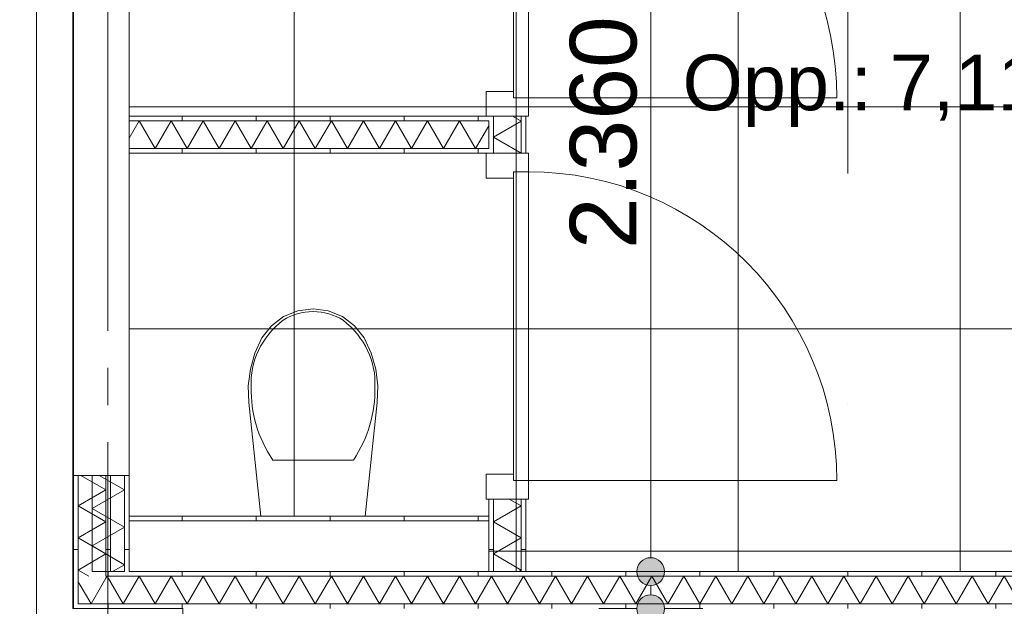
# Model space of a CAD drawing. Header units: millimetres. Extents: x -54205 to 167969, y -3415 to 61516.
# Tile 77 of 239: x 30161 to 32823, y 15447 to 17032. Entities that reach past the tile are written whole.
import ezdxf
from ezdxf.enums import TextEntityAlignment as Align

# ---------------------------------------------------------------- set-up
doc = ezdxf.new("R2010")
doc.units = ezdxf.units.MM
doc.header["$MEASUREMENT"] = 0
doc.linetypes.add('streep-punt', pattern=[2500, 1250, -625, 0, -625])
doc.linetypes.add('streep-streepje', pattern=[1300, 1000, -100, 100, -100])
for name, color, linetype in [('22 C Binnenwanden', 7, 'Continuous'), ('Maatvoering 1_ 100', 7, 'Continuous'), ('Maatvoering 1_ 100 2D arcering', 7, 'Continuous'), ('New_22 NC Binnenwanden', 7, 'Continuous'), ('New_22 NC Binnenwanden Deuren', 7, 'Continuous'), ('New_22 NC Binnenwanden Doorsnede-arcering', 7, 'Continuous'), ('New_22 NC Binnenwanden Laagscheidingslijnen', 7, 'Continuous'), ('New_28 Draagconstructies', 7, 'Continuous'), ('New_65 WBDBO', 7, 'Continuous'), ('New_74 Sanitair', 7, 'Continuous'), ('New_Maatvoering 1_ 100', 7, 'Continuous'), ('New_Maatvoering 1_ 100 2D arcering', 7, 'Continuous'), ('New_Ruimtefuncties', 7, 'Continuous'), ('New_Ruimtefuncties Zone achtergrond', 7, 'Continuous'), ('New_Ruimtefuncties Zone omranding', 7, 'Continuous'), ('New_Ruimtefuncties Zone tekst', 7, 'Continuous'), ('Stramien', 7, 'Continuous')]:
    doc.layers.add(name, color=color, linetype=linetype)
doc.styles.add('GENERATED_STYLE_1', font='arial.ttf')
doc.styles.add('GENERATED_STYLE_2', font='arial.ttf')
doc.linetypes.add('BRA - WBDBO  60', pattern='A,0,[1,DO.111 1e Verdieping1.Shx,S=27.777778,R=0,X=0,Y=-1.22125e-15],-3500,0', length=3500)
doc.dimstyles.new('GENERATED_STYLE__3', dxfattribs={"dimtxt": 179.999995, "dimasz": 142.5, "dimexe": 0.18, "dimexo": 0.0625, "dimgap": 0, "dimtad": 1, "dimtih": 1, "dimtoh": 1, "dimdec": 0, "dimzin": 0, "dimdsep": 46, "dimtxsty": 'GENERATED_STYLE_1', "dimblk": 'ARROWHEAD_11', "dimblk1": 'ARROWHEAD_11', "dimblk2": 'ARROWHEAD_11', "dimcen": 0.09, "dimse1": 1, "dimse2": 1, "dimclrd": 1, "dimclre": 1, "dimclrt": 2, "dimadec": 1, "dimazin": 0, "dimtfac": 1, "dimtdec": 4, "dimtmove": 0, "dimatfit": 3, "dimfxl": 1, "dimtolj": 1, "dimtzin": 0, "dimarcsym": 0})
doc.dimstyles.new('GENERATED_STYLE__4', dxfattribs={"dimtxt": 250, "dimasz": 142.5, "dimexe": 0.18, "dimexo": 0.0625, "dimgap": 0, "dimtad": 1, "dimdec": 0, "dimzin": 0, "dimdsep": 46, "dimtxsty": 'GENERATED_STYLE_2', "dimblk": 'ARROWHEAD_11', "dimblk1": 'ARROWHEAD_11', "dimblk2": 'ARROWHEAD_11', "dimcen": 0.09, "dimse1": 1, "dimse2": 1, "dimclrd": 1, "dimclre": 1, "dimclrt": 2, "dimadec": 1, "dimazin": 0, "dimtfac": 1, "dimtdec": 4, "dimtmove": 0, "dimatfit": 3, "dimfxl": 1, "dimtolj": 1, "dimtzin": 0, "dimarcsym": 0})
doc.dimstyles.new('GENERATED_STYLE__7', dxfattribs={"dimtxt": 179.999995, "dimasz": 142.5, "dimexe": 0.18, "dimexo": 0.0625, "dimgap": 0, "dimtad": 1, "dimdec": 0, "dimzin": 0, "dimdsep": 46, "dimtxsty": 'GENERATED_STYLE_1', "dimblk": 'ARROWHEAD_11', "dimblk1": 'ARROWHEAD_11', "dimblk2": 'ARROWHEAD_11', "dimcen": 0.09, "dimse1": 1, "dimse2": 1, "dimclrd": 1, "dimclre": 1, "dimclrt": 2, "dimadec": 1, "dimazin": 0, "dimtfac": 1, "dimtdec": 4, "dimtmove": 0, "dimatfit": 3, "dimfxl": 1, "dimtolj": 1, "dimtzin": 0, "dimarcsym": 0})
pattern_1 = [(270, (0, 0), (200, 0), [])]
pattern_2 = [(1e-14, (0, 0), (0, 200), [])]
pattern_3 = [(180, (0, 0), (0, 200), [])]

# ---------------------------------------------------------------- blocks, each defined once
blk = doc.blocks.new('toiletten_1.25_11_1', base_point=(32577.9, 17024.4))
at = {"layer": 'New_Ruimtefuncties Zone achtergrond', "linetype": 'Continuous', "lineweight": 0, "true_color": 0xbbc1c4}
h = blk.add_hatch(dxfattribs=at)
h.set_pattern_fill('950_Raster_600_0001', color=9, style=0, pattern_type=2)
h.set_pattern_definition([(0, (32103.1, 16795.9), (0, 600), []), (90, (32103.1, 16795.9), (-600, 0), [])])
h.paths.add_polyline_path([(30457, 17750.9), (30457, 15690.9), (31429.2, 15690.9), (31429.2, 15540.9), (33383.1, 15540.9), (33383.1, 16990.9), (33749.2, 16990.9), (33749.2, 18050.9), (32669.2, 18050.9), (32669.2, 17900.9), (31429.2, 17900.9), (31429.2, 17750.9)])
at = {"layer": 'New_Ruimtefuncties Zone tekst', "color": 2, "lineweight": 0}
for tag, height, style, p in [('DUMMY_941', 180, 'GENERATED_STYLE_2', (33332.4, 17313.1)), ('perimeterCode', 150, 'GENERATED_STYLE_1', (31952.9, 16937.1)), ('ROOM_AREA', 150, 'GENERATED_STYLE_1', (32513.1, 16937.1)), ('DUMMY_942', 150, 'GENERATED_STYLE_1', (32898.3, 16937.1)), ('DUMMY_943', 100, 'GENERATED_STYLE_1', (33126.8, 16948.5))]:
    blk.add_attdef(tag, text='', height=height, dxfattribs=dict(at, style=style)).set_placement(p, align=Align.TOP_LEFT)
at = {"layer": 'New_Ruimtefuncties Zone tekst', "color": 2, "lineweight": 0, "style": 'GENERATED_STYLE_2'}
blk.add_attdef('ROOM_NUMBER', text='', height=180, dxfattribs=at).set_placement((32577.9, 17272), align=Align.TOP_CENTER)
blk = doc.blocks.new('Wall_207_1', base_point=(30457, 15800.9))
at = {"layer": '22 C Binnenwanden', "color": 1, "linetype": 'Continuous', "lineweight": 0, "flags": 128}
for points in [[(30307, 17900.9), (30307, 15800.9)], [(30457, 15800.9), (30457, 17900.9)], [(30457, 15800.9), (30307, 15800.9)]]:
    blk.add_lwpolyline(points, dxfattribs=at)
blk = doc.blocks.new('*X640')
at = {"layer": 'New_22 NC Binnenwanden Doorsnede-arcering', "color": 7, "linetype": 'Continuous', "lineweight": 0}
blk.add_line((30319.5, 15513.5), (30341.5, 15475.4), dxfattribs=at)
blk = doc.blocks.new('*X641')
at = {"layer": 'New_22 NC Binnenwanden Doorsnede-arcering', "color": 7, "linetype": 'Continuous', "lineweight": 0}
for p, q in [((30397.5, 15528.4), (30394.5, 15523.2)), ((30397.5, 15528.4), (30440.8, 15453.4)), ((30484.1, 15528.4), (30440.8, 15453.4)), ((30484.1, 15528.4), (30527.4, 15453.4)), ((30570.7, 15528.4), (30527.4, 15453.4)), ((30570.7, 15528.4), (30614, 15453.4)), ((30657.3, 15528.4), (30614, 15453.4)), ((30657.3, 15528.4), (30700.6, 15453.4)), ((30743.9, 15528.4), (30700.6, 15453.4)), ((30743.9, 15528.4), (30787.2, 15453.4)), ((30830.5, 15528.4), (30787.2, 15453.4)), ((30830.5, 15528.4), (30873.8, 15453.4)), ((30917.1, 15528.4), (30873.8, 15453.4)), ((30917.1, 15528.4), (30960.4, 15453.4)), ((31003.7, 15528.4), (30960.4, 15453.4)), ((31003.7, 15528.4), (31047, 15453.4)), ((31090.3, 15528.4), (31047, 15453.4)), ((31090.3, 15528.4), (31133.6, 15453.4)), ((31176.9, 15528.4), (31133.6, 15453.4)), ((31176.9, 15528.4), (31220.2, 15453.4)), ((31263.5, 15528.4), (31220.2, 15453.4)), ((31263.5, 15528.4), (31306.8, 15453.4)), ((31350.1, 15528.4), (31306.8, 15453.4)), ((31350.1, 15528.4), (31393.4, 15453.4)), ((31436.7, 15528.4), (31393.4, 15453.4)), ((31436.7, 15528.4), (31480, 15453.4)), ((31523.3, 15528.4), (31480, 15453.4)), ((31523.3, 15528.4), (31566.6, 15453.4)), ((31609.9, 15528.4), (31566.6, 15453.4)), ((31609.9, 15528.4), (31653.2, 15453.4)), ((31696.5, 15528.4), (31653.2, 15453.4)), ((31696.5, 15528.4), (31739.8, 15453.4)), ((31783.1, 15528.4), (31739.8, 15453.4)), ((31783.1, 15528.4), (31826.4, 15453.4)), ((31869.7, 15528.4), (31826.4, 15453.4)), ((31869.7, 15528.4), (31913, 15453.4)), ((31956.3, 15528.4), (31913, 15453.4)), ((31956.3, 15528.4), (31999.6, 15453.4)), ((32042.9, 15528.4), (31999.6, 15453.4)), ((32042.9, 15528.4), (32086.2, 15453.4)), ((32129.5, 15528.4), (32086.2, 15453.4)), ((32129.5, 15528.4), (32172.8, 15453.4)), ((32216.1, 15528.4), (32172.8, 15453.4)), ((32216.1, 15528.4), (32259.4, 15453.4)), ((32302.7, 15528.4), (32259.4, 15453.4)), ((32302.7, 15528.4), (32346, 15453.4)), ((32389.4, 15528.4), (32346, 15453.4)), ((32389.4, 15528.4), (32432.7, 15453.4)), ((32476, 15528.4), (32432.7, 15453.4)), ((32476, 15528.4), (32519.3, 15453.4)), ((32562.6, 15528.4), (32519.3, 15453.4)), ((32562.6, 15528.4), (32605.9, 15453.4)), ((32649.2, 15528.4), (32605.9, 15453.4)), ((32649.2, 15528.4), (32692.5, 15453.4)), ((32735.8, 15528.4), (32692.5, 15453.4)), ((32735.8, 15528.4), (32779.1, 15453.4)), ((32822.4, 15528.4), (32779.1, 15453.4)), ((32822.4, 15528.4), (32865.7, 15453.4))]:
    blk.add_line(p, q, dxfattribs=at)
blk = doc.blocks.new('*X642')
at = {"layer": 'New_22 NC Binnenwanden Doorsnede-arcering', "color": 7, "linetype": 'Continuous', "lineweight": 0}
for p in [(30394.5, 15523.2), (30341.5, 15475.4)]:
    blk.add_line(p, (30354.2, 15453.4), dxfattribs=at)
blk = doc.blocks.new('Wall_215_1', base_point=(33733.2, 15440.9))
at = {"layer": 'New_22 NC Binnenwanden Doorsnede-arcering', "linetype": 'Continuous', "lineweight": 0, "true_color": 0x000000}
h = blk.add_hatch(dxfattribs=at)
h.set_pattern_fill('930_Lijnen_vert_200_0001', color=18, style=0, pattern_type=2)
h.set_pattern_definition(pattern_1)
h.paths.add_polyline_path([(30407, 15540.9), (30394.5, 15540.9), (30394.5, 15528.4)])
h = blk.add_hatch(dxfattribs=at)
h.set_pattern_fill('930_Lijnen_vert_200_0001', color=18, style=0, pattern_type=2)
h.set_pattern_definition(pattern_1)
h.paths.add_polyline_path([(30407, 15540.9), (30394.5, 15528.4), (30407, 15528.4)])
h = blk.add_hatch(dxfattribs=at)
h.set_pattern_fill('930_Lijnen_vert_200_0001', color=18, style=0, pattern_type=2)
h.set_pattern_definition(pattern_1)
h.paths.add_polyline_path([(30407, 15528.4), (33733.2, 15528.4), (33733.2, 15540.9), (30407, 15540.9)])
h = blk.add_hatch(dxfattribs=at)
h.set_pattern_fill('930_Lijnen_vert_200_0001', color=18, style=0, pattern_type=2)
h.set_pattern_definition(pattern_1)
h.paths.add_polyline_path([(30319.5, 15453.4), (30307, 15453.4), (30307, 15440.9)])
h = blk.add_hatch(dxfattribs=at)
h.set_pattern_fill('930_Lijnen_vert_200_0001', color=18, style=0, pattern_type=2)
h.set_pattern_definition(pattern_1)
h.paths.add_polyline_path([(30319.5, 15453.4), (30307, 15440.9), (30319.5, 15440.9)])
h = blk.add_hatch(dxfattribs=at)
h.set_pattern_fill('930_Lijnen_vert_200_0001', color=18, style=0, pattern_type=2)
h.set_pattern_definition(pattern_1)
h.paths.add_polyline_path([(30319.5, 15440.9), (33733.2, 15440.9), (33733.2, 15453.4), (30319.5, 15453.4)])
at = {"layer": 'New_22 NC Binnenwanden', "color": 1, "linetype": 'Continuous', "lineweight": 0, "flags": 128}
for points in [[(30444.5, 15540.9), (30407, 15540.9)], [(31429.2, 15540.9), (30457, 15540.9)], [(31516.7, 15540.9), (31441.7, 15540.9)], [(33383.1, 15540.9), (31529.2, 15540.9)], [(30307, 15440.9), (30307, 15453.4)]]:
    blk.add_lwpolyline(points, dxfattribs=at)
at = {"layer": 'New_22 NC Binnenwanden Laagscheidingslijnen', "color": 1, "linetype": 'Continuous', "lineweight": 0}
for p, q in [((30319.5, 15528.4), (30319.5, 15453.4)), ((30394.5, 15540.9), (30394.5, 15528.4)), ((33733.2, 15528.4), (30394.5, 15528.4)), ((30319.5, 15453.4), (30394.5, 15453.4)), ((30394.5, 15453.4), (33733.2, 15453.4))]:
    blk.add_line(p, q, dxfattribs=at)
at = {"layer": 'New_22 NC Binnenwanden', "color": 1, "lineweight": 0}
for name in ['*X642', '*X641', '*X640']:
    blk.add_blockref(name, (0, 0), dxfattribs=at)
blk = doc.blocks.new('Wall_216_1', base_point=(31429.2, 15690.9))
at = {"layer": 'New_22 NC Binnenwanden Doorsnede-arcering', "linetype": 'Continuous', "lineweight": 0, "true_color": 0x000000}
h = blk.add_hatch(dxfattribs=at)
h.set_pattern_fill('930_Lijnen_vert_200_0001', color=18, style=0, pattern_type=2)
h.set_pattern_definition(pattern_1)
h.paths.add_polyline_path([(31429.2, 15690.9), (30457, 15690.9), (30457, 15678.4), (31429.2, 15678.4)])
at = {"layer": 'New_22 NC Binnenwanden', "color": 1, "linetype": 'Continuous', "lineweight": 0, "flags": 128}
for points in [[(31429.2, 15690.9), (30457, 15690.9)], [(30457, 15690.9), (30457, 15678.4)], [(31429.2, 15690.9), (31429.2, 15678.4)], [(30457, 15540.9), (31429.2, 15540.9)]]:
    blk.add_lwpolyline(points, dxfattribs=at)
at = {"layer": 'New_22 NC Binnenwanden Laagscheidingslijnen', "color": 1, "linetype": 'Continuous', "lineweight": 0}
blk.add_line((31429.2, 15678.4), (30457, 15678.4), dxfattribs=at)
blk = doc.blocks.new('*X645')
at = {"layer": 'New_22 NC Binnenwanden Doorsnede-arcering', "color": 7, "linetype": 'Continuous', "lineweight": 0}
for p, q in [((30484.1, 16758.4), (30457, 16711.5)), ((30484.1, 16758.4), (30527.4, 16683.4)), ((30570.7, 16758.4), (30527.4, 16683.4)), ((30570.7, 16758.4), (30614, 16683.4)), ((30657.3, 16758.4), (30614, 16683.4)), ((30657.3, 16758.4), (30700.6, 16683.4)), ((30743.9, 16758.4), (30700.6, 16683.4)), ((30743.9, 16758.4), (30787.2, 16683.4)), ((30830.5, 16758.4), (30787.2, 16683.4)), ((30830.5, 16758.4), (30873.8, 16683.4)), ((30917.1, 16758.4), (30873.8, 16683.4)), ((30917.1, 16758.4), (30960.4, 16683.4)), ((31003.7, 16758.4), (30960.4, 16683.4)), ((31003.7, 16758.4), (31047, 16683.4)), ((31090.3, 16758.4), (31047, 16683.4)), ((31090.3, 16758.4), (31133.6, 16683.4)), ((31176.9, 16758.4), (31133.6, 16683.4)), ((31176.9, 16758.4), (31220.2, 16683.4)), ((31263.5, 16758.4), (31220.2, 16683.4)), ((31263.5, 16758.4), (31306.8, 16683.4)), ((31350.1, 16758.4), (31306.8, 16683.4)), ((31350.1, 16758.4), (31393.4, 16683.4)), ((31429.2, 16745.4), (31393.4, 16683.4))]:
    blk.add_line(p, q, dxfattribs=at)
blk = doc.blocks.new('Wall_217_1', base_point=(30457, 16720.9))
at = {"layer": 'New_22 NC Binnenwanden Doorsnede-arcering', "linetype": 'Continuous', "lineweight": 0, "true_color": 0x000000}
h = blk.add_hatch(dxfattribs=at)
h.set_pattern_fill('930_Lijnen_vert_200_0001', color=18, style=0, pattern_type=2)
h.set_pattern_definition(pattern_1)
h.paths.add_polyline_path([(31429.2, 16770.9), (30457, 16770.9), (30457, 16758.4), (31429.2, 16758.4)])
h = blk.add_hatch(dxfattribs=at)
h.set_pattern_fill('930_Lijnen_vert_200_0001', color=18, style=0, pattern_type=2)
h.set_pattern_definition(pattern_1)
h.paths.add_polyline_path([(30457, 16670.9), (31429.2, 16670.9), (31429.2, 16683.4), (30457, 16683.4)])
at = {"layer": 'New_22 NC Binnenwanden', "color": 1, "linetype": 'Continuous', "lineweight": 0, "flags": 128}
for points in [[(31429.2, 16770.9), (30457, 16770.9)], [(30457, 16770.9), (30457, 16670.9)], [(31429.2, 16683.4), (31429.2, 16758.4)], [(30457, 16670.9), (31429.2, 16670.9)]]:
    blk.add_lwpolyline(points, dxfattribs=at)
at = {"layer": 'New_22 NC Binnenwanden Laagscheidingslijnen', "color": 1, "linetype": 'Continuous', "lineweight": 0}
for p, q in [((31429.2, 16758.4), (30457, 16758.4)), ((30457, 16683.4), (31429.2, 16683.4))]:
    blk.add_line(p, q, dxfattribs=at)
at = {"layer": 'New_22 NC Binnenwanden', "color": 1, "lineweight": 0}
blk.add_blockref('*X645', (0, 0), dxfattribs=at)
blk = doc.blocks.new('*X661')
at = {"layer": 'New_22 NC Binnenwanden Doorsnede-arcering', "color": 7, "linetype": 'Continuous', "lineweight": 0}
for p, q in [((31484.6, 15736.9), (31516.7, 15718.4)), ((31441.7, 15675.1), (31516.7, 15718.4)), ((31441.7, 15675.1), (31516.7, 15631.8)), ((31441.7, 15588.5), (31516.7, 15631.8)), ((31441.7, 15588.5), (31516.7, 15545.2)), ((31509.3, 15540.9), (31516.7, 15545.2))]:
    blk.add_line(p, q, dxfattribs=at)
blk = doc.blocks.new('*X662')
at = {"layer": 'New_22 NC Binnenwanden Doorsnede-arcering', "color": 7, "linetype": 'Continuous', "lineweight": 0}
for p, q in [((31493.6, 16770.9), (31516.7, 16757.6)), ((31441.7, 16714.3), (31516.7, 16757.6)), ((31441.7, 16714.3), (31516.7, 16671)), ((31516.6, 16670.9), (31516.7, 16671))]:
    blk.add_line(p, q, dxfattribs=at)
blk = doc.blocks.new('D1 27_9')
at = {"layer": 'New_22 NC Binnenwanden Deuren', "color": 1, "linetype": 'Continuous', "lineweight": 0}
for p, q in [((417, 0), (417, 834)), ((-417, 0), (-467, 0)), ((-467, 0), (-467, -114)), ((-417, -40), (-417, 0)), ((-417, 0), (417, 0)), ((-417, -40), (-417, 0)), ((467, 0), (417, 0)), ((417, 0), (417, -40)), ((417, 0), (417, -40)), ((467, -114), (467, 0)), ((-467, -7), (-467, -19.5)), ((-467, -7), (-467, -19.5)), ((-467, -19.5), (-467, -94.5)), ((-467, -19.5), (-467, -94.5)), ((467, -7), (467, -19.5)), ((467, -7), (467, -19.5)), ((467, -19.5), (467, -94.5)), ((467, -19.5), (467, -94.5)), ((-400, -40), (-417, -40)), ((417, -40), (-417, -40)), ((-400, -114), (-400, -40)), ((417, -40), (400, -40)), ((400, -40), (400, -114)), ((-467, -94.5), (-467, -107)), ((-467, -94.5), (-467, -107)), ((467, -94.5), (467, -107)), ((467, -94.5), (467, -107)), ((-467, -114), (-400, -114)), ((400, -114), (467, -114))]:
    blk.add_line(p, q, dxfattribs=at)
blk.add_arc((417, 0), 834, 90, 180, dxfattribs=at)
blk = doc.blocks.new('Wall_224_1', base_point=(31529.2, 15440.9))
at = {"layer": 'New_22 NC Binnenwanden Doorsnede-arcering', "linetype": 'Continuous', "lineweight": 0, "true_color": 0x000000}
h = blk.add_hatch(dxfattribs=at)
h.set_pattern_fill('930_Lijnen_vert_200_0001', color=18, style=0, pattern_type=2)
h.set_pattern_definition(pattern_2)
h.paths.add_polyline_path([(31429.2, 16670.9), (31441.7, 16670.9), (31441.7, 16770.9), (31429.2, 16770.9)])
h = blk.add_hatch(dxfattribs=at)
h.set_pattern_fill('930_Lijnen_vert_200_0001', color=18, style=0, pattern_type=2)
h.set_pattern_definition(pattern_2)
h.paths.add_polyline_path([(31516.7, 16770.9), (31516.7, 16670.9), (31529.2, 16670.9), (31529.2, 16770.9)])
h = blk.add_hatch(dxfattribs=at)
h.set_pattern_fill('930_Lijnen_vert_200_0001', color=18, style=0, pattern_type=2)
h.set_pattern_definition(pattern_2)
h.paths.add_polyline_path([(31429.2, 15540.9), (31441.7, 15540.9), (31441.7, 15736.9), (31429.2, 15736.9)])
h = blk.add_hatch(dxfattribs=at)
h.set_pattern_fill('930_Lijnen_vert_200_0001', color=18, style=0, pattern_type=2)
h.set_pattern_definition(pattern_2)
h.paths.add_polyline_path([(31516.7, 15736.9), (31516.7, 15540.9), (31529.2, 15540.9), (31529.2, 15736.9)])
at = {"layer": 'New_22 NC Binnenwanden', "color": 1, "linetype": 'Continuous', "lineweight": 0}
for p, q in [((31441.7, 16770.9), (31429.2, 16770.9)), ((31516.7, 16770.9), (31441.7, 16770.9)), ((31529.2, 16770.9), (31516.7, 16770.9)), ((31441.7, 16670.9), (31429.2, 16670.9)), ((31516.7, 16670.9), (31441.7, 16670.9)), ((31529.2, 16670.9), (31516.7, 16670.9)), ((31441.7, 15736.9), (31429.2, 15736.9)), ((31516.7, 15736.9), (31441.7, 15736.9)), ((31529.2, 15736.9), (31516.7, 15736.9))]:
    blk.add_line(p, q, dxfattribs=at)
at = {"layer": 'New_22 NC Binnenwanden', "color": 1, "linetype": 'Continuous', "lineweight": 0, "flags": 128}
for points in [[(31529.2, 16670.9), (31529.2, 16770.9)], [(31429.2, 16758.4), (31429.2, 16683.4)], [(31429.2, 15736.9), (31429.2, 15540.9)], [(31529.2, 15540.9), (31529.2, 15736.9)], [(31441.7, 15540.9), (31516.7, 15540.9)]]:
    blk.add_lwpolyline(points, dxfattribs=at)
at = {"layer": 'New_22 NC Binnenwanden Laagscheidingslijnen', "color": 1, "linetype": 'Continuous', "lineweight": 0}
for p, q in [((31441.7, 16770.9), (31441.7, 16670.9)), ((31516.7, 16670.9), (31516.7, 16770.9)), ((31441.7, 15736.9), (31441.7, 15540.9)), ((31516.7, 15540.9), (31516.7, 15736.9))]:
    blk.add_line(p, q, dxfattribs=at)
at = {"layer": 'New_22 NC Binnenwanden', "color": 1, "lineweight": 0}
for name in ['*X662', '*X661']:
    blk.add_blockref(name, (0, 0), dxfattribs=at)
at = {"layer": 'New_22 NC Binnenwanden Deuren', "color": 1, "linetype": 'Continuous', "lineweight": 0, "zscale": 1000, "rotation": 270}
for p in [(31536.2, 17237.9), (31536.2, 16203.9)]:
    blk.add_blockref('D1 27_9', p, dxfattribs=at)
blk = doc.blocks.new('*X716')
at = {"layer": 'New_22 NC Binnenwanden Doorsnede-arcering', "color": 7, "linetype": 'Continuous', "lineweight": 0}
for p, q in [((30444.5, 15761.7), (30376.5, 15800.9)), ((30444.5, 15761.7), (30357, 15711.1)), ((30444.5, 15660.6), (30357, 15711.1)), ((30444.5, 15660.6), (30357, 15610.1)), ((30444.5, 15559.6), (30357, 15610.1)), ((30444.5, 15559.6), (30412.1, 15540.9))]:
    blk.add_line(p, q, dxfattribs=at)
blk = doc.blocks.new('Wall_244_1', base_point=(30357, 15440.9))
at = {"layer": 'New_22 NC Binnenwanden Doorsnede-arcering', "linetype": 'Continuous', "lineweight": 0, "true_color": 0x000000}
h = blk.add_hatch(dxfattribs=at)
h.set_pattern_fill('930_Lijnen_vert_200_0001', color=18, style=0, pattern_type=2)
h.set_pattern_definition(pattern_3)
h.paths.add_polyline_path([(30457, 15540.9), (30457, 15800.9), (30444.5, 15800.9), (30444.5, 15540.9)])
at = {"layer": 'New_22 NC Binnenwanden', "color": 1, "linetype": 'Continuous', "lineweight": 0, "flags": 128}
for points in [[(30457, 15800.9), (30357, 15800.9)], [(30357, 15800.9), (30357, 15540.9)], [(30457, 15540.9), (30457, 15800.9)], [(30357, 15540.9), (30444.5, 15540.9)]]:
    blk.add_lwpolyline(points, dxfattribs=at)
at = {"layer": 'New_22 NC Binnenwanden Laagscheidingslijnen', "color": 1, "linetype": 'Continuous', "lineweight": 0}
blk.add_line((30444.5, 15540.9), (30444.5, 15800.9), dxfattribs=at)
at = {"layer": 'New_22 NC Binnenwanden', "color": 1, "lineweight": 0}
blk.add_blockref('*X716', (0, 0), dxfattribs=at)
blk = doc.blocks.new('*X718')
at = {"layer": 'New_22 NC Binnenwanden Doorsnede-arcering', "color": 7, "linetype": 'Continuous', "lineweight": 0}
for p, q in [((30394.5, 15761.7), (30326.5, 15800.9)), ((30394.5, 15761.7), (30319.5, 15718.4)), ((30394.5, 15675.1), (30319.5, 15718.4)), ((30394.5, 15675.1), (30319.5, 15631.8)), ((30394.5, 15588.5), (30319.5, 15631.8)), ((30394.5, 15588.5), (30319.5, 15545.2)), ((30348.5, 15528.4), (30319.5, 15545.2))]:
    blk.add_line(p, q, dxfattribs=at)
blk = doc.blocks.new('Wall_245_1', base_point=(30307, 15440.9))
at = {"layer": 'New_22 NC Binnenwanden Doorsnede-arcering', "linetype": 'Continuous', "lineweight": 0, "true_color": 0x000000}
h = blk.add_hatch(dxfattribs=at)
h.set_pattern_fill('930_Lijnen_vert_200_0001', color=18, style=0, pattern_type=2)
h.set_pattern_definition(pattern_3)
h.paths.add_polyline_path([(30307, 15800.9), (30307, 15453.4), (30319.5, 15453.4), (30319.5, 15800.9)])
h = blk.add_hatch(dxfattribs=at)
h.set_pattern_fill('930_Lijnen_vert_200_0001', color=18, style=0, pattern_type=2)
h.set_pattern_definition(pattern_3)
h.paths.add_polyline_path([(30407, 15540.9), (30407, 15800.9), (30394.5, 15800.9), (30394.5, 15540.9)])
at = {"layer": 'New_22 NC Binnenwanden', "color": 1, "linetype": 'Continuous', "lineweight": 0, "flags": 128}
for points in [[(30319.5, 15800.9), (30307, 15800.9)], [(30307, 15800.9), (30307, 15453.4)], [(30394.5, 15800.9), (30319.5, 15800.9)], [(30407, 15800.9), (30394.5, 15800.9)], [(30407, 15540.9), (30407, 15800.9)]]:
    blk.add_lwpolyline(points, dxfattribs=at)
at = {"layer": 'New_22 NC Binnenwanden Laagscheidingslijnen', "color": 1, "linetype": 'Continuous', "lineweight": 0}
for p, q in [((30319.5, 15800.9), (30319.5, 15528.4)), ((30394.5, 15540.9), (30394.5, 15800.9)), ((30319.5, 15528.4), (30319.5, 15453.4)), ((30394.5, 15540.9), (30394.5, 15528.4))]:
    blk.add_line(p, q, dxfattribs=at)
at = {"layer": 'New_22 NC Binnenwanden', "color": 1, "lineweight": 0}
blk.add_blockref('*X718', (0, 0), dxfattribs=at)
blk = doc.blocks.new('Standard grid marker')
at = {"layer": 'Stramien', "color": 1, "linetype": 'streep-punt', "lineweight": 0}
blk.add_line((1000, 0), (61400.2, 0), dxfattribs=at)
at = {"layer": 'Stramien', "color": 2, "lineweight": 0, "style": 'GENERATED_STYLE_1'}
for tag, p in [('AC_MarkerText_1_0', (-245, -80)), ('AC_MarkerText_1_1', (63155.2, -80))]:
    blk.add_attdef(tag, text='', height=350, rotation=270, dxfattribs=at).set_placement(p, align=Align.TOP_CENTER)
blk = doc.blocks.new('HEB balk 27')
at = {"layer": 'New_28 Draagconstructies', "color": 9, "linetype": 'streep-streepje', "lineweight": 0}
blk.add_line((0, 0), (6880, 0), dxfattribs=at)
blk = doc.blocks.new('Toilet 27_2')
at = {"layer": 'New_74 Sanitair', "color": 1, "linetype": 'Continuous', "lineweight": 0}
for p, q in [((0, -151.4), (-108.9, -151.4)), ((108.9, -151.4), (0, -151.4))]:
    blk.add_line(p, q, dxfattribs=at)
at = {"layer": 'New_74 Sanitair', "color": 1, "linetype": 'Continuous', "lineweight": 0, "flags": 128}
blk.add_lwpolyline([(-169.4, -396.7), (-157, -440.3), (-138, -481.3), (-112.4, -513.9), (-79.4, -538.8), (-41, -554.6), (0, -560), (41, -554.6), (79.4, -538.8), (112.4, -513.9), (138, -481.3), (157, -440.3), (169.4, -396.7), (174.9, -351.8), (173.3, -306.6), (141, 0), (-141, 0), (-173.3, -306.6), (-174.9, -351.8)], close=True, dxfattribs=at)
at = {"layer": 'New_74 Sanitair', "color": 1, "linetype": 'Continuous', "lineweight": 0}
for centre, major_axis, start_param, end_param in [((258.1, -339.4), (425.3, 0), 2.612188, 3.165208), ((-258.1, -339.4), (425.3, 0), 6.259567, 6.812588), ((89.5, -360.8), (256.9, 0), 3.085861, 3.98645), ((-89.5, -360.8), (256.9, 0), 5.438324, 6.338913), ((0.8, -431.2), (138.5, 0), 4.079884, 4.706528), ((-0.8, -431.2), (138.5, 0), 4.71825, 5.344894)]:
    blk.add_ellipse(centre, major_axis=major_axis, ratio=0.875546, start_param=start_param, end_param=end_param, dxfattribs=at)
blk = doc.blocks.new('*D1253')
at = {"layer": 'Maatvoering 1_ 100 2D arcering', "linetype": 'Continuous', "lineweight": 0}
for points in [[(64027.5, 56215.9), (64030.4, 56201.6), (64038.5, 56189.4), (64050.6, 56181.3), (64065, 56178.4), (64079.4, 56181.3), (64091.5, 56189.4), (64099.6, 56201.6), (64102.5, 56215.9), (64099.6, 56230.3), (64091.5, 56242.4), (64079.4, 56250.6), (64065, 56253.4), (64050.6, 56250.6), (64038.5, 56242.4), (64030.4, 56230.3)], [(64027.5, 3115.7), (64030.4, 3101.3), (64038.5, 3089.2), (64050.6, 3081), (64065, 3078.2), (64079.4, 3081), (64091.5, 3089.2), (64099.6, 3101.3), (64102.5, 3115.7), (64099.6, 3130), (64091.5, 3142.2), (64079.4, 3150.3), (64065, 3153.2), (64050.6, 3150.3), (64038.5, 3142.2), (64030.4, 3130)]]:
    blk.add_hatch(color=1, dxfattribs=at).paths.add_polyline_path(points)
at = {"layer": 'Maatvoering 1_ 100', "color": 1, "linetype": 'Continuous', "lineweight": 0}
for p, q in [((64065, 56253.4), (64065, 56290.9)), ((64027.5, 56215.9), (63924.4, 56215.9)), ((64205.6, 56215.9), (64102.5, 56215.9)), ((64065, 3153.2), (64065, 56178.4)), ((64027.5, 3115.7), (63924.4, 3115.7)), ((64205.6, 3115.7), (64102.5, 3115.7)), ((64065, 3040.7), (64065, 3078.2))]:
    blk.add_line(p, q, dxfattribs=at)
for centre in [(64065, 56215.9), (64065, 3115.7)]:
    blk.add_circle(centre, 37.5, dxfattribs=at)
at = {"layer": 'Maatvoering 1_ 100', "color": 2, "lineweight": 0, "insert": (64015, 29141.5), "char_height": 250, "attachment_point": 7, "rotation": 90, "style": 'GENERATED_STYLE_2'}
blk.add_mtext('\\A1;{\\pql;\\fArial|b1|i0|c0|p0;\\W1.000000;53.100}', dxfattribs=at)
blk = doc.blocks.new('ARROWHEAD_11')
at = {"color": 0, "linetype": 'Continuous', "lineweight": 0}
blk.add_line((0, 0), (-1, 0), dxfattribs=at)
at = {"color": 0, "linetype": 'Continuous', "lineweight": 0, "const_width": 0.25, "flags": 128}
blk.add_lwpolyline([(-0.125, 0, 1), (0.125, 0, 1)], format="xyb", close=True, dxfattribs=at)
blk = doc.blocks.new('*D1390')
at = {"layer": 'New_Maatvoering 1_ 100 2D arcering', "linetype": 'Continuous', "lineweight": 0}
for points in [[(23965.5, 14190.9), (23968.4, 14176.6), (23976.5, 14164.4), (23988.6, 14156.3), (24003, 14153.4), (24017.4, 14156.3), (24029.5, 14164.4), (24037.6, 14176.6), (24040.5, 14190.9), (24037.6, 14205.3), (24029.5, 14217.4), (24017.4, 14225.6), (24003, 14228.4), (23988.6, 14225.6), (23976.5, 14217.4), (23968.4, 14205.3)], [(30269.5, 14190.9), (30272.4, 14176.6), (30280.5, 14164.4), (30292.6, 14156.3), (30307, 14153.4), (30321.4, 14156.3), (30333.5, 14164.4), (30341.6, 14176.6), (30344.5, 14190.9), (30341.6, 14205.3), (30333.5, 14217.4), (30321.4, 14225.6), (30307, 14228.4), (30292.6, 14225.6), (30280.5, 14217.4), (30272.4, 14205.3)]]:
    blk.add_hatch(color=1, dxfattribs=at).paths.add_polyline_path(points)
at = {"layer": 'New_Maatvoering 1_ 100', "color": 1, "linetype": 'Continuous', "lineweight": 0}
for p, q in [((24003, 14228.4), (24003, 14331.5)), ((30307, 14228.4), (30307, 14331.5)), ((23928, 14190.9), (23965.5, 14190.9)), ((24040.5, 14190.9), (30269.5, 14190.9)), ((24003, 14050.3), (24003, 14153.4)), ((30307, 14050.3), (30307, 14153.4))]:
    blk.add_line(p, q, dxfattribs=at)
for centre in [(24003, 14190.9), (30307, 14190.9)]:
    blk.add_circle(centre, 37.5, dxfattribs=at)
at = {"layer": 'New_Maatvoering 1_ 100', "color": 2, "lineweight": 0, "char_height": 180, "attachment_point": 7, "style": 'GENERATED_STYLE_1'}
for s, insert in [('\\A1;{\\pql;\\fArial|b0|i0|c0|p0;\\W1.000000;6.304}', (26846.1, 14226.9)), ('\\A1;{\\pql;\\fArial|b0|i0|c0|p0;\\W1.000000;150}', (29857.6, 14226.9))]:
    blk.add_mtext(s, dxfattribs=dict(at, insert=insert))
blk = doc.blocks.new('*D1391')
at = {"layer": 'New_Maatvoering 1_ 100 2D arcering', "linetype": 'Continuous', "lineweight": 0}
for points in [[(30269.5, 14190.9), (30272.4, 14176.6), (30280.5, 14164.4), (30292.6, 14156.3), (30307, 14153.4), (30321.4, 14156.3), (30333.5, 14164.4), (30341.6, 14176.6), (30344.5, 14190.9), (30341.6, 14205.3), (30333.5, 14217.4), (30321.4, 14225.6), (30307, 14228.4), (30292.6, 14225.6), (30280.5, 14217.4), (30272.4, 14205.3)], [(30419.5, 14190.9), (30422.4, 14176.6), (30430.5, 14164.4), (30442.6, 14156.3), (30457, 14153.4), (30471.4, 14156.3), (30483.5, 14164.4), (30491.6, 14176.6), (30494.5, 14190.9), (30491.6, 14205.3), (30483.5, 14217.4), (30471.4, 14225.6), (30457, 14228.4), (30442.6, 14225.6), (30430.5, 14217.4), (30422.4, 14205.3)]]:
    blk.add_hatch(color=1, dxfattribs=at).paths.add_polyline_path(points)
at = {"layer": 'New_Maatvoering 1_ 100', "color": 1, "linetype": 'Continuous', "lineweight": 0}
for p, q in [((30307, 14228.4), (30307, 14331.5)), ((30457, 14228.4), (30457, 14331.5)), ((30344.5, 14190.9), (30419.5, 14190.9)), ((30307, 14050.3), (30307, 14153.4)), ((30457, 14050.3), (30457, 14153.4))]:
    blk.add_line(p, q, dxfattribs=at)
for centre in [(30307, 14190.9), (30457, 14190.9)]:
    blk.add_circle(centre, 37.5, dxfattribs=at)
blk = doc.blocks.new('*D1392')
at = {"layer": 'New_Maatvoering 1_ 100 2D arcering', "linetype": 'Continuous', "lineweight": 0}
for points in [[(30419.5, 14190.9), (30422.4, 14176.6), (30430.5, 14164.4), (30442.6, 14156.3), (30457, 14153.4), (30471.4, 14156.3), (30483.5, 14164.4), (30491.6, 14176.6), (30494.5, 14190.9), (30491.6, 14205.3), (30483.5, 14217.4), (30471.4, 14225.6), (30457, 14228.4), (30442.6, 14225.6), (30430.5, 14217.4), (30422.4, 14205.3)], [(31391.7, 14190.9), (31394.5, 14176.6), (31402.7, 14164.4), (31414.8, 14156.3), (31429.2, 14153.4), (31443.5, 14156.3), (31455.7, 14164.4), (31463.8, 14176.6), (31466.7, 14190.9), (31463.8, 14205.3), (31455.7, 14217.4), (31443.5, 14225.6), (31429.2, 14228.4), (31414.8, 14225.6), (31402.7, 14217.4), (31394.5, 14205.3)]]:
    blk.add_hatch(color=1, dxfattribs=at).paths.add_polyline_path(points)
at = {"layer": 'New_Maatvoering 1_ 100', "color": 1, "linetype": 'Continuous', "lineweight": 0}
for p, q in [((30457, 14228.4), (30457, 14331.5)), ((31429.2, 14228.4), (31429.2, 14331.5)), ((30494.5, 14190.9), (31391.7, 14190.9)), ((30457, 14050.3), (30457, 14153.4)), ((31429.2, 14050.3), (31429.2, 14153.4))]:
    blk.add_line(p, q, dxfattribs=at)
for centre in [(30457, 14190.9), (31429.2, 14190.9)]:
    blk.add_circle(centre, 37.5, dxfattribs=at)
at = {"layer": 'New_Maatvoering 1_ 100', "color": 2, "lineweight": 0, "char_height": 180, "attachment_point": 7, "style": 'GENERATED_STYLE_1'}
for s, insert in [('\\A1;{\\pql;\\fArial|b0|i0|c0|p0;\\W1.000000;100}', (31273.3, 14478.9)), ('\\A1;{\\pql;\\fArial|b0|i0|c0|p0;\\W1.000000;972}', (30737.2, 14226.9))]:
    blk.add_mtext(s, dxfattribs=dict(at, insert=insert))
blk = doc.blocks.new('*D1393')
at = {"layer": 'New_Maatvoering 1_ 100 2D arcering', "linetype": 'Continuous', "lineweight": 0}
for points in [[(31391.7, 14190.9), (31394.5, 14176.6), (31402.7, 14164.4), (31414.8, 14156.3), (31429.2, 14153.4), (31443.5, 14156.3), (31455.7, 14164.4), (31463.8, 14176.6), (31466.7, 14190.9), (31463.8, 14205.3), (31455.7, 14217.4), (31443.5, 14225.6), (31429.2, 14228.4), (31414.8, 14225.6), (31402.7, 14217.4), (31394.5, 14205.3)], [(31491.7, 14190.9), (31494.5, 14176.6), (31502.7, 14164.4), (31514.8, 14156.3), (31529.2, 14153.4), (31543.5, 14156.3), (31555.7, 14164.4), (31563.8, 14176.6), (31566.7, 14190.9), (31563.8, 14205.3), (31555.7, 14217.4), (31543.5, 14225.6), (31529.2, 14228.4), (31514.8, 14225.6), (31502.7, 14217.4), (31494.5, 14205.3)]]:
    blk.add_hatch(color=1, dxfattribs=at).paths.add_polyline_path(points)
at = {"layer": 'New_Maatvoering 1_ 100', "color": 1, "linetype": 'Continuous', "lineweight": 0}
for p, q in [((31429.2, 14228.4), (31429.2, 14331.5)), ((31529.2, 14228.4), (31529.2, 14331.5)), ((31466.7, 14190.9), (31491.7, 14190.9)), ((31429.2, 14050.3), (31429.2, 14153.4)), ((31529.2, 14050.3), (31529.2, 14153.4))]:
    blk.add_line(p, q, dxfattribs=at)
for centre in [(31429.2, 14190.9), (31529.2, 14190.9)]:
    blk.add_circle(centre, 37.5, dxfattribs=at)
blk = doc.blocks.new('*D1394')
at = {"layer": 'New_Maatvoering 1_ 100 2D arcering', "linetype": 'Continuous', "lineweight": 0}
for points in [[(31491.7, 14190.9), (31494.5, 14176.6), (31502.7, 14164.4), (31514.8, 14156.3), (31529.2, 14153.4), (31543.5, 14156.3), (31555.7, 14164.4), (31563.8, 14176.6), (31566.7, 14190.9), (31563.8, 14205.3), (31555.7, 14217.4), (31543.5, 14225.6), (31529.2, 14228.4), (31514.8, 14225.6), (31502.7, 14217.4), (31494.5, 14205.3)], [(33345.6, 14190.9), (33348.5, 14176.6), (33356.6, 14164.4), (33368.8, 14156.3), (33383.1, 14153.4), (33397.5, 14156.3), (33409.6, 14164.4), (33417.8, 14176.6), (33420.6, 14190.9), (33417.8, 14205.3), (33409.6, 14217.4), (33397.5, 14225.6), (33383.1, 14228.4), (33368.8, 14225.6), (33356.6, 14217.4), (33348.5, 14205.3)]]:
    blk.add_hatch(color=1, dxfattribs=at).paths.add_polyline_path(points)
at = {"layer": 'New_Maatvoering 1_ 100', "color": 1, "linetype": 'Continuous', "lineweight": 0}
for p, q in [((31529.2, 14228.4), (31529.2, 14331.5)), ((33383.1, 14228.4), (33383.1, 14331.5)), ((31566.7, 14190.9), (33345.6, 14190.9)), ((31529.2, 14050.3), (31529.2, 14153.4)), ((33383.1, 14050.3), (33383.1, 14153.4))]:
    blk.add_line(p, q, dxfattribs=at)
for centre in [(31529.2, 14190.9), (33383.1, 14190.9)]:
    blk.add_circle(centre, 37.5, dxfattribs=at)
at = {"layer": 'New_Maatvoering 1_ 100', "color": 2, "lineweight": 0, "char_height": 180, "attachment_point": 7, "style": 'GENERATED_STYLE_1'}
for s, insert in [('\\A1;{\\pql;\\fArial|b0|i0|c0|p0;\\W1.000000;100}', (33227.2, 14478.9)), ('\\A1;{\\pql;\\fArial|b0|i0|c0|p0;\\W1.000000;1.854}', (32147.3, 14226.9))]:
    blk.add_mtext(s, dxfattribs=dict(at, insert=insert))
blk = doc.blocks.new('*D1648')
at = {"layer": 'New_Maatvoering 1_ 100 2D arcering', "linetype": 'Continuous', "lineweight": 0}
for points in [[(31829.5, 15440.9), (31832.4, 15426.6), (31840.5, 15414.4), (31852.7, 15406.3), (31867, 15403.4), (31881.4, 15406.3), (31893.5, 15414.4), (31901.7, 15426.6), (31904.5, 15440.9), (31901.7, 15455.3), (31893.5, 15467.4), (31881.4, 15475.6), (31867, 15478.4), (31852.7, 15475.6), (31840.5, 15467.4), (31832.4, 15455.3)], [(31829.5, 10990.9), (31832.4, 10976.6), (31840.5, 10964.4), (31852.7, 10956.3), (31867, 10953.4), (31881.4, 10956.3), (31893.5, 10964.4), (31901.7, 10976.6), (31904.5, 10990.9), (31901.7, 11005.3), (31893.5, 11017.4), (31881.4, 11025.6), (31867, 11028.4), (31852.7, 11025.6), (31840.5, 11017.4), (31832.4, 11005.3)]]:
    blk.add_hatch(color=1, dxfattribs=at).paths.add_polyline_path(points)
at = {"layer": 'New_Maatvoering 1_ 100', "color": 1, "linetype": 'Continuous', "lineweight": 0}
for p, q in [((31829.5, 15440.9), (31726.4, 15440.9)), ((32007.6, 15440.9), (31904.5, 15440.9)), ((31867, 11028.4), (31867, 15403.4)), ((31829.5, 10990.9), (31726.4, 10990.9)), ((32007.6, 10990.9), (31904.5, 10990.9)), ((31867, 10915.9), (31867, 10953.4))]:
    blk.add_line(p, q, dxfattribs=at)
for centre in [(31867, 15440.9), (31867, 10990.9)]:
    blk.add_circle(centre, 37.5, dxfattribs=at)
at = {"layer": 'New_Maatvoering 1_ 100', "color": 2, "lineweight": 0, "char_height": 180, "attachment_point": 7, "rotation": 90, "style": 'GENERATED_STYLE_1'}
for s, insert in [('\\A1;{\\pql;\\fArial|b0|i0|c0|p0;\\W1.000000;100}', (31831, 14991.5)), ('\\A1;{\\pql;\\fArial|b0|i0|c0|p0;\\W1.000000;4.450}', (31831, 12907))]:
    blk.add_mtext(s, dxfattribs=dict(at, insert=insert))
blk = doc.blocks.new('*D1649')
at = {"layer": 'New_Maatvoering 1_ 100 2D arcering', "linetype": 'Continuous', "lineweight": 0}
for points in [[(31829.5, 15540.9), (31832.4, 15526.6), (31840.5, 15514.4), (31852.7, 15506.3), (31867, 15503.4), (31881.4, 15506.3), (31893.5, 15514.4), (31901.7, 15526.6), (31904.5, 15540.9), (31901.7, 15555.3), (31893.5, 15567.4), (31881.4, 15575.6), (31867, 15578.4), (31852.7, 15575.6), (31840.5, 15567.4), (31832.4, 15555.3)], [(31829.5, 15440.9), (31832.4, 15426.6), (31840.5, 15414.4), (31852.7, 15406.3), (31867, 15403.4), (31881.4, 15406.3), (31893.5, 15414.4), (31901.7, 15426.6), (31904.5, 15440.9), (31901.7, 15455.3), (31893.5, 15467.4), (31881.4, 15475.6), (31867, 15478.4), (31852.7, 15475.6), (31840.5, 15467.4), (31832.4, 15455.3)]]:
    blk.add_hatch(color=1, dxfattribs=at).paths.add_polyline_path(points)
at = {"layer": 'New_Maatvoering 1_ 100', "color": 1, "linetype": 'Continuous', "lineweight": 0}
for p, q in [((31829.5, 15540.9), (31726.4, 15540.9)), ((32007.6, 15540.9), (31904.5, 15540.9)), ((31867, 15478.4), (31867, 15503.4)), ((31829.5, 15440.9), (31726.4, 15440.9)), ((32007.6, 15440.9), (31904.5, 15440.9))]:
    blk.add_line(p, q, dxfattribs=at)
for centre in [(31867, 15540.9), (31867, 15440.9)]:
    blk.add_circle(centre, 37.5, dxfattribs=at)
blk = doc.blocks.new('*D1650')
at = {"layer": 'New_Maatvoering 1_ 100 2D arcering', "linetype": 'Continuous', "lineweight": 0}
for points in [[(31829.5, 17900.9), (31832.4, 17886.6), (31840.5, 17874.4), (31852.7, 17866.3), (31867, 17863.4), (31881.4, 17866.3), (31893.5, 17874.4), (31901.7, 17886.6), (31904.5, 17900.9), (31901.7, 17915.3), (31893.5, 17927.4), (31881.4, 17935.6), (31867, 17938.4), (31852.7, 17935.6), (31840.5, 17927.4), (31832.4, 17915.3)], [(31829.5, 15540.9), (31832.4, 15526.6), (31840.5, 15514.4), (31852.7, 15506.3), (31867, 15503.4), (31881.4, 15506.3), (31893.5, 15514.4), (31901.7, 15526.6), (31904.5, 15540.9), (31901.7, 15555.3), (31893.5, 15567.4), (31881.4, 15575.6), (31867, 15578.4), (31852.7, 15575.6), (31840.5, 15567.4), (31832.4, 15555.3)]]:
    blk.add_hatch(color=1, dxfattribs=at).paths.add_polyline_path(points)
at = {"layer": 'New_Maatvoering 1_ 100', "color": 1, "linetype": 'Continuous', "lineweight": 0}
for p, q in [((31829.5, 17900.9), (31726.4, 17900.9)), ((32007.6, 17900.9), (31904.5, 17900.9)), ((31867, 15578.4), (31867, 17863.4)), ((31829.5, 15540.9), (31726.4, 15540.9)), ((32007.6, 15540.9), (31904.5, 15540.9))]:
    blk.add_line(p, q, dxfattribs=at)
for centre in [(31867, 17900.9), (31867, 15540.9)]:
    blk.add_circle(centre, 37.5, dxfattribs=at)
at = {"layer": 'New_Maatvoering 1_ 100', "color": 2, "lineweight": 0, "char_height": 180, "attachment_point": 7, "rotation": 90, "style": 'GENERATED_STYLE_1'}
for s, insert in [('\\A1;{\\pql;\\fArial|b0|i0|c0|p0;\\W1.000000;250}', (31831, 17451.5)), ('\\A1;{\\pql;\\fArial|b0|i0|c0|p0;\\W1.000000;2.360}', (31831, 16412))]:
    blk.add_mtext(s, dxfattribs=dict(at, insert=insert))

msp = doc.modelspace()

# ---------------------------------------------------------------- linework, layer by layer
at = {"layer": 'New_65 WBDBO', "color": 94, "linetype": 'BRA - WBDBO  60', "lineweight": 0}
msp.add_lwpolyline([(30207, 15340.9), (30207, 17828.4)], dxfattribs=at)
at = {"layer": 'New_Ruimtefuncties Zone omranding', "color": 9, "linetype": 'Continuous', "lineweight": 0, "true_color": 0xbbc1c4, "flags": 128}
msp.add_lwpolyline([(30457, 17750.9), (30457, 15690.9), (31429.2, 15690.9), (31429.2, 15540.9), (33383.1, 15540.9), (33383.1, 16990.9), (33749.2, 16990.9), (33749.2, 18050.9), (32669.2, 18050.9), (32669.2, 17900.9), (31429.2, 17900.9), (31429.2, 17750.9)], close=True, dxfattribs=at)
at = {"layer": 'New_Ruimtefuncties Zone omranding', "color": 240, "linetype": 'Continuous', "lineweight": 0, "true_color": 0xfd1e4a, "flags": 128}
msp.add_lwpolyline([(26900, 10905.9), (30307, 10905.9), (30307, 10990.9), (30602, 10990.9), (30602, 15440.9), (30305, 15440.9), (30305, 17615.9), (29006, 17615.9), (29006, 17115.9), (28206, 17115.9)], dxfattribs=at)

# ---------------------------------------------------------------- block references
at = {"layer": '22 C Binnenwanden', "color": 1, "lineweight": 0}
msp.add_blockref('Wall_207_1', (30457, 15800.9), dxfattribs=at)
at = {"layer": 'New_22 NC Binnenwanden', "color": 1, "lineweight": 0}
for name, p in [('Wall_224_1', (31529.2, 15440.9)), ('Wall_217_1', (30457, 16720.9)), ('Wall_245_1', (30307, 15440.9)), ('Wall_244_1', (30357, 15440.9)), ('Wall_216_1', (31429.2, 15690.9)), ('Wall_215_1', (33733.2, 15440.9))]:
    msp.add_blockref(name, p, dxfattribs=at)
at = {"layer": 'New_28 Draagconstructies', "color": 9, "linetype": 'Continuous', "lineweight": 0, "xscale": -1, "zscale": 1000, "rotation": 270}
msp.add_blockref('HEB balk 27', (30400, 10990.9), dxfattribs=at)
at = {"layer": 'New_74 Sanitair', "color": 1, "linetype": 'Continuous', "lineweight": 0, "xscale": -1, "zscale": 1000, "rotation": 180}
msp.add_blockref('Toilet 27_2', (30954.2, 15690.9), dxfattribs=at)
at = {"layer": 'New_Ruimtefuncties', "color": 2, "linetype": 'Continuous', "lineweight": 0}
ref = msp.add_blockref('toiletten_1.25_11_1', (32577.9, 17024.4), dxfattribs=at)
ref.add_attrib('ROOM_AREA', '7,11', dxfattribs={"layer": 'New_Ruimtefuncties Zone tekst', "color": 2, "lineweight": 0, "height": 150, "style": 'GENERATED_STYLE_1'}).set_placement((32513.1, 16937.1), align=Align.TOP_LEFT)
ref.add_attrib('perimeterCode', 'Opp.: ', dxfattribs={"layer": 'New_Ruimtefuncties Zone tekst', "color": 2, "lineweight": 0, "height": 150, "style": 'GENERATED_STYLE_1'}).set_placement((31952.9, 16937.1), align=Align.TOP_LEFT)
at = {"layer": 'Stramien', "color": 1, "linetype": 'Continuous', "lineweight": 0, "zscale": 1000, "rotation": 90}
for p in [(30400, -1884.3), (32400, -1884.3)]:
    msp.add_blockref('Standard grid marker', p, dxfattribs=at)

# ---------------------------------------------------------------- dimensions: what is measured, and where the dimension line sits
at = {"layer": 'Maatvoering 1_ 100', "color": 1, "linetype": 'Continuous', "lineweight": 0}
dim = msp.add_linear_dim(base=(64065, 56215.9), p1=(-230, 3115.7), p2=(30236, 56215.9), angle=90, dimstyle='GENERATED_STYLE__4', dxfattribs=at)
dim.commit()
dim.dimension.update_dxf_attribs({"geometry": '*D1253', "text_midpoint": (63890, 29655.4), "dimtype": 160, "text_rotation": 90})
at = {"layer": 'New_Maatvoering 1_ 100', "color": 1, "linetype": 'Continuous', "lineweight": 0}
for base, p1, p2, picture, middle in [((31867, 17900.9), (32070.1, 15540.9), (31563.1, 17900.9), '*D1650', (31741, 16713.6)), ((31867, 15540.9), (32020.1, 15440.9), (32070.1, 15540.9), '*D1649', (31741, 15197)), ((31867, 15440.9), (33422.5, 10990.9), (32020.1, 15440.9), '*D1648', (31741, 13208.6))]:
    dim = msp.add_linear_dim(base=base, p1=p1, p2=p2, angle=90, dimstyle='GENERATED_STYLE__7', dxfattribs=at)
    dim.commit()
    dim.dimension.update_dxf_attribs({"geometry": picture, "text_midpoint": middle, "dimtype": 160, "text_rotation": 90})
for base, p1, p2, picture, middle in [((30307, 14190.9), (24003, 12744.6), (30307, 16975.9), '*D1390', (27147.6, 14316.9)), ((30457, 14190.9), (30307, 16975.9), (30457, 16850.9), '*D1391', (30063.1, 14316.9)), ((31429.2, 14190.9), (30457, 16850.9), (31429.2, 16720.9), '*D1392', (30942.6, 14316.9)), ((31529.2, 14190.9), (31429.2, 16720.9), (31529.2, 16720.9), '*D1393', (31478.7, 14568.9)), ((33383.1, 14190.9), (31529.2, 16720.9), (33383.1, 16265.9), '*D1394', (32448.8, 14316.9))]:
    dim = msp.add_linear_dim(base=base, p1=p1, p2=p2, dimstyle='GENERATED_STYLE__3', dxfattribs=at)
    dim.commit()
    dim.dimension.update_dxf_attribs({"geometry": picture, "text_midpoint": middle, "dimtype": 160})

doc.saveas('drawing.dxf')
